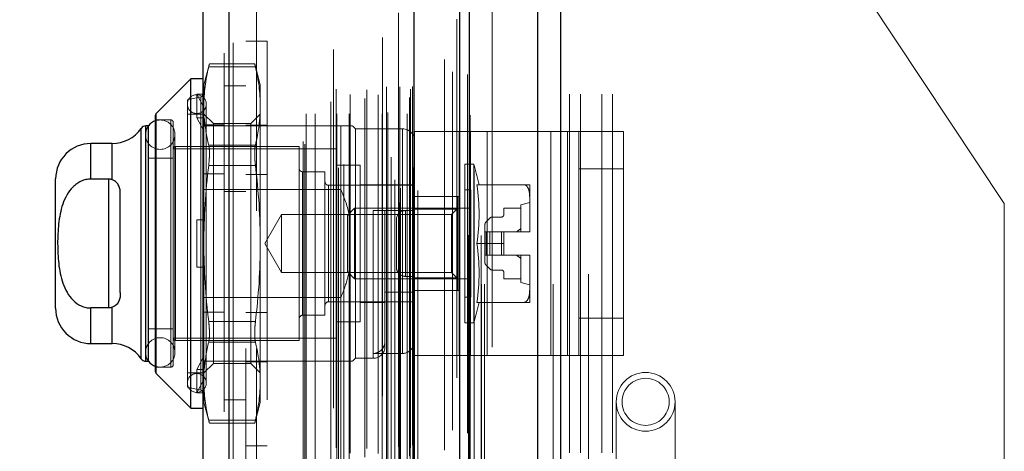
# Model space of a CAD drawing. Header units: inches. Extents: x 0.2 to 10.8, y 0.2 to 8.2.
# Tile 91 of 103: x 5.895 to 6.169, y 4.834 to 4.954. Entities that reach past the tile are written whole.
import ezdxf

# ---------------------------------------------------------------- set-up
doc = ezdxf.new("R2010")
doc.units = ezdxf.units.IN
doc.header["$MEASUREMENT"] = 0
doc.linetypes.add('HIDDEN', pattern=[0.07500000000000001, 0.05, -0.025])
doc.layers.add('DIMENSIONS', color=140, linetype='Continuous')
doc.styles.add('SLDTEXTSTYLE0', font='TXT', dxfattribs={"width": 0.7})
doc.dimstyles.new('SLDDIMSTYLE0', dxfattribs={"dimtxt": 0.0849609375, "dimasz": 0.13, "dimexe": 0, "dimexo": 0.0625, "dimgap": 0.021240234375, "dimtad": 0, "dimtih": 1, "dimtoh": 1, "dimlfac": 12, "dimrnd": 1e-09, "dimzin": 12, "dimdsep": 46, "dimtxsty": 'SLDTEXTSTYLE0', "dimsah": 1, "dimcen": 0.09, "dimadec": 0, "dimazin": 3, "dimtfac": 1, "dimtofl": 0, "dimtmove": 0, "dimatfit": 3, "dimfxl": 0, "dimfrac": 2, "dimtolj": 1, "dimtzin": 12, "dimarcsym": 0})

# ---------------------------------------------------------------- blocks, each defined once
blk = doc.blocks.new('_D_17')
at = {"layer": 'DIMENSIONS'}
for p, q in [((5.998091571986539, 4.98509482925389), (5.54196050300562, 4.98509482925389)), ((5.66696050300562, 4.98509482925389), (5.66696050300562, 4.524590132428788)), ((5.505386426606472, 4.370539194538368), (5.476856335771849, 4.370539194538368)), ((5.476856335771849, 4.370539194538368), (5.476856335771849, 4.235508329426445)), ((5.828534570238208, 4.370539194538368), (5.857064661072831, 4.370539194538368)), ((5.857064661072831, 4.370539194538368), (5.857064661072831, 4.235508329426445)), ((5.476856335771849, 4.235508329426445), (5.505386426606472, 4.235508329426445)), ((5.857064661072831, 4.235508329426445), (5.828534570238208, 4.235508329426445)), ((5.66696050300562, 3.77809482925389), (5.66696050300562, 4.21648827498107)), ((5.998091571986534, 3.778094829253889), (5.54196050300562, 3.77809482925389))]:
    blk.add_line(p, q, dxfattribs=at)
for points in [[(5.66696050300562, 4.98509482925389), (5.64696050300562, 4.85509482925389), (5.686960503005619, 4.85509482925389)], [(5.66696050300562, 3.77809482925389), (5.686960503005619, 3.90809482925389), (5.64696050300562, 3.90809482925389)]]:
    blk.add_solid(points, dxfattribs=at)
at = {"layer": 'DIMENSIONS', "char_height": 0.08333333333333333, "attachment_point": 1, "style": 'SLDTEXTSTYLE0'}
for s, insert in [('14.48', (5.505386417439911, 4.496981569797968)), ('367.9', (5.505386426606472, 4.342930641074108))]:
    blk.add_mtext(s, dxfattribs=dict(at, insert=insert))
blk = doc.blocks.new('_D_18')
at = {"layer": 'DIMENSIONS'}
for p, q in [((5.967508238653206, 5.100344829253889), (5.070740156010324, 5.100344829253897)), ((5.195740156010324, 5.100344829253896), (5.19574015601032, 4.580145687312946)), ((5.034166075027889, 4.450014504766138), (5.005635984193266, 4.450014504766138)), ((5.005635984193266, 4.450014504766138), (5.005635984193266, 4.314983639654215)), ((5.357314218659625, 4.450014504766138), (5.385844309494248, 4.450014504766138)), ((5.385844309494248, 4.450014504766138), (5.385844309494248, 4.314983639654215)), ((5.005635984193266, 4.314983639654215), (5.034166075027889, 4.314983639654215)), ((5.385844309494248, 4.314983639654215), (5.357314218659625, 4.314983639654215)), ((5.195740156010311, 3.662761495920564), (5.195740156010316, 4.160932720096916)), ((5.967508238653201, 3.662761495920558), (5.07074015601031, 3.662761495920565))]:
    blk.add_line(p, q, dxfattribs=at)
for points in [[(5.195740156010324, 5.100344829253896), (5.175740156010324, 4.970344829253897), (5.215740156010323, 4.970344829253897)], [(5.195740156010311, 3.662761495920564), (5.215740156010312, 3.792761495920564), (5.175740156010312, 3.792761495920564)]]:
    blk.add_solid(points, dxfattribs=at)
at = {"layer": 'DIMENSIONS', "char_height": 0.08333333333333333, "attachment_point": 1, "style": 'SLDTEXTSTYLE0'}
for s, insert in [('17.25', (5.034166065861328, 4.576456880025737)), ('438.2', (5.034166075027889, 4.422405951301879)), ('OPENING', (4.933703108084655, 4.26835503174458))]:
    blk.add_mtext(s, dxfattribs=dict(at, insert=insert))

msp = doc.modelspace()

# ---------------------------------------------------------------- linework, layer by layer
at = {"color": 7, "linetype": 'Continuous', "lineweight": 25}
for p, q in [((6.039220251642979, 3.580344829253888), (6.03922025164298, 5.191660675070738)), ((6.045584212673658, 5.192840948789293), (6.045584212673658, 3.580344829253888)), ((6.017508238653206, 3.580344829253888), (6.017508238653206, 5.182428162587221)), ((6.020144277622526, 3.580344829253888), (6.020144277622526, 5.182687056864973)), ((6.004705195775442, 3.606449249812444), (6.004705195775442, 5.156724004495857)), ((5.95318425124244, 3.615533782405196), (5.953184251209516, 5.147639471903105)), ((5.945747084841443, 5.144694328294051), (5.945747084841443, 3.618478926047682)), ((5.942466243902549, 4.937590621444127), (5.932815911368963, 4.92794028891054)), ((5.945747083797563, 4.937590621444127), (5.942466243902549, 4.937590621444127)), ((5.942466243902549, 4.84572710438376), (5.942466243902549, 4.937590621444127)), ((5.932623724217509, 4.855841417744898), (5.932623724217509, 4.927476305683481)), ((5.932815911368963, 4.855377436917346), (5.932815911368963, 4.92794028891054)), ((5.930625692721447, 4.924467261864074), (5.929914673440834, 4.924467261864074)), ((5.929914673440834, 4.858850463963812), (5.929914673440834, 4.924467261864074)), ((5.930655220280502, 4.858850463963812), (5.930655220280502, 4.924467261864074)), ((5.92856845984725, 4.859553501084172), (5.92856845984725, 4.923764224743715)), ((5.920491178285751, 4.919546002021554), (5.914579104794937, 4.919546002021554)), ((5.914579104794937, 4.909628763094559), (5.914579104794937, 4.919546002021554)), ((5.920491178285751, 4.909445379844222), (5.920491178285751, 4.919546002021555)), ((5.904736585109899, 4.873614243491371), (5.904736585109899, 4.909703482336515)), ((5.919500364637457, 4.909628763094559), (5.914579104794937, 4.909628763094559)), ((5.919500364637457, 4.909628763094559), (5.919500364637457, 4.873688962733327)), ((5.922781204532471, 4.877970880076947), (5.922781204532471, 4.905346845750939)), ((5.919500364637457, 4.873688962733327), (5.914579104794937, 4.873688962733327)), ((5.914579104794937, 4.863771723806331), (5.914579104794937, 4.873688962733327)), ((5.920491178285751, 4.863771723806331), (5.920491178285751, 4.873872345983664)), ((5.914579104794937, 4.863771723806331), (5.920491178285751, 4.863771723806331)), ((5.929914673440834, 4.858850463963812), (5.930625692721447, 4.858850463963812)), ((5.932815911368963, 4.855377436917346), (5.942466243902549, 4.84572710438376)), ((5.942466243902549, 4.84572710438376), (5.945747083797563, 4.84572710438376))]:
    msp.add_line(p, q, dxfattribs=at)
at = {"color": 7, "linetype": 'HIDDEN', "lineweight": 18}
for p, q in [((6.039220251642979, 3.580344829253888), (6.039220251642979, 5.191660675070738)), ((6.043462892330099, 3.580344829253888), (6.043462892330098, 5.191660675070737)), ((6.043462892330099, 3.580344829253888), (6.043462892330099, 5.191660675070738)), ((6.045584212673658, 5.192840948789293), (6.045584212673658, 3.580344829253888)), ((6.045584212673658, 3.580344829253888), (6.045584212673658, 5.192840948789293)), ((6.045584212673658, 3.580344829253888), (6.045584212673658, 5.192840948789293)), ((6.020144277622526, 3.580344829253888), (6.02014427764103, 5.182687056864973)), ((6.023508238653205, 3.580344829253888), (6.023508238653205, 5.182428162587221)), ((6.024386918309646, 3.580344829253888), (6.024386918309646, 5.182687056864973)), ((6.024386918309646, 3.580344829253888), (6.024386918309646, 5.182687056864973)), ((6.019890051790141, 3.593978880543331), (6.019890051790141, 5.169194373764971)), ((6.00047967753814, 3.603115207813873), (6.00047967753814, 5.160058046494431)), ((6.000479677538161, 3.60311520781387), (6.000479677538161, 5.160058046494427)), ((5.998341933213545, 3.60818386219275), (5.998341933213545, 5.154989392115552)), ((6.00039533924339, 5.155964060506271), (6.00039533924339, 3.607209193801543)), ((6.00090496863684, 3.6071193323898), (6.000904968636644, 5.156053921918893)), ((6.005747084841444, 3.606449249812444), (6.005747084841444, 5.156724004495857)), ((5.999334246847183, 3.60943873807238), (5.999334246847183, 5.153772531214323)), ((6.016634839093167, 5.154240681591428), (6.016634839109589, 3.608937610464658)), ((6.016634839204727, 5.154239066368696), (6.016634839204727, 3.6089460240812)), ((5.983667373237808, 3.612747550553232), (5.983667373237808, 5.15042570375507)), ((5.985098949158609, 3.613671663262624), (5.985098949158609, 5.149497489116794)), ((6.004329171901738, 3.612897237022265), (6.004329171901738, 5.150276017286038)), ((6.004329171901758, 3.612897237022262), (6.004329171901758, 5.150276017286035)), ((6.00478068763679, 3.611933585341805), (6.00478068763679, 5.151239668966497)), ((6.004807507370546, 3.612143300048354), (6.004807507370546, 5.151029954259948)), ((5.95318425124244, 5.147639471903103), (5.953184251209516, 3.615533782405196)), ((5.954226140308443, 3.615533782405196), (5.954226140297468, 5.147639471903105)), ((5.954226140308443, 5.147639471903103), (5.954226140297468, 3.615533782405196)), ((5.995944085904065, 5.149084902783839), (5.995944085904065, 3.614096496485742)), ((5.998310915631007, 3.615730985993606), (5.998310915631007, 5.147442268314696)), ((5.951747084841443, 5.144694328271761), (5.951747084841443, 3.618478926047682)), ((5.982255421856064, 5.145747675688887), (5.982255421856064, 3.617417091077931)), ((5.984251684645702, 3.618049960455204), (5.984251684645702, 5.145123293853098)), ((5.973802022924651, 3.620083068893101), (5.973802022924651, 5.143090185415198)), ((5.974234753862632, 3.619352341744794), (5.974234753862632, 5.143820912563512)), ((6.013198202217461, 5.142938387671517), (6.013198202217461, 3.620210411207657)), ((5.974635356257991, 3.627800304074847), (5.974635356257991, 5.135372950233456)), ((5.974635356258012, 3.627800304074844), (5.974635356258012, 5.135372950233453)), ((5.977167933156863, 3.627800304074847), (5.977167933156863, 5.135372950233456)), ((5.982990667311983, 5.134708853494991), (5.982990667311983, 3.628464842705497)), ((5.983202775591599, 3.627800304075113), (5.983202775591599, 5.135372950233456)), ((5.986647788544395, 3.627800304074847), (5.986647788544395, 5.135372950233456)), ((5.991519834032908, 5.134471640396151), (5.991519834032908, 3.628700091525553)), ((5.995818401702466, 3.627800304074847), (5.995818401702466, 5.135372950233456)), ((5.996991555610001, 5.135372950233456), (5.996991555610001, 3.627800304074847)), ((5.996991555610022, 3.627800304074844), (5.996991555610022, 5.135372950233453)), ((5.997408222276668, 3.628216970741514), (5.997408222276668, 5.134956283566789)), ((6.000324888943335, 5.134956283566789), (6.000324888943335, 3.628216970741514)), ((6.000741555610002, 3.627800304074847), (6.000741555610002, 5.135372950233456)), ((6.000741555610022, 5.135372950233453), (6.000741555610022, 3.627800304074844)), ((6.002815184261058, 3.627800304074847), (6.002815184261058, 5.135372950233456)), ((6.002815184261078, 3.627800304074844), (6.002815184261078, 5.135372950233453)), ((6.003658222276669, 3.628633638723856), (6.003658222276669, 5.134539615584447)), ((6.003658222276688, 3.628633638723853), (6.003658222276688, 5.134539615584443)), ((5.981476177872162, 3.631166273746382), (5.981476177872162, 5.132006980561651)), ((5.990972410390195, 3.632095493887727), (5.990972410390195, 5.131077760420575)), ((5.990972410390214, 3.632095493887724), (5.990972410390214, 5.131077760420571)), ((6.003413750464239, 5.132378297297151), (6.003413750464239, 3.630794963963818)), ((5.986916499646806, 3.63320432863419), (5.986916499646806, 5.129976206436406)), ((5.994729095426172, 3.63307724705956), (5.994729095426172, 5.130098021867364)), ((6.003728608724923, 3.634713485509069), (6.003728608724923, 5.128459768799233)), ((6.003728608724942, 3.634713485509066), (6.003728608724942, 5.128459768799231)), ((6.004275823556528, 3.635486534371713), (6.004275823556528, 5.127686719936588)), ((6.004275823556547, 3.63548653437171), (6.004275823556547, 5.127686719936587)), ((6.015467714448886, 3.639576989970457), (6.015467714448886, 5.123596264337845)), ((6.019601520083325, 3.638798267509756), (6.01960152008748, 5.124340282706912)), ((6.026508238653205, 3.662761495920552), (6.026508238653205, 5.100344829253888)), ((6.026508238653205, 3.662761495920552), (6.026508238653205, 5.100344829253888)), ((6.026508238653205, 3.662761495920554), (6.026508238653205, 5.100344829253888)), ((6.026508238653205, 3.662761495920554), (6.026508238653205, 5.100344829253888)), ((6.053341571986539, 4.783136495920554), (6.053341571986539, 5.100344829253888)), ((5.957747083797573, 5.062378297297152), (5.957747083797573, 3.700794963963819)), ((5.960747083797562, 3.700794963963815), (5.960747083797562, 5.062378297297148)), ((5.960747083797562, 3.700794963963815), (5.960747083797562, 5.062378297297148)), ((5.960747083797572, 5.062378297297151), (5.960747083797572, 3.700794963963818)), ((5.960747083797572, 5.062378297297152), (5.960747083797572, 3.700794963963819)), ((6.048091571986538, 4.433261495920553), (6.048091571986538, 4.985094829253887)), ((6.048091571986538, 4.433261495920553), (6.048091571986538, 4.985094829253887)), ((6.051091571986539, 4.433261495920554), (6.051091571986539, 4.985094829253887)), ((6.057091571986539, 4.433261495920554), (6.057091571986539, 4.985094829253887)), ((6.060091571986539, 4.433261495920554), (6.060091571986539, 4.985094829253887)), ((6.060091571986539, 4.433261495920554), (6.060091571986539, 4.985094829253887)), ((6.169341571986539, 4.902855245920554), (6.11471657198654, 4.985094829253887)), ((5.963747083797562, 4.948075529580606), (5.957747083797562, 4.948075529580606)), ((5.963747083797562, 4.948075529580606), (5.963747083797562, 4.835242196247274)), ((5.947639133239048, 4.941787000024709), (5.946075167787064, 4.93595020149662)), ((5.947432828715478, 4.940907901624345), (5.960465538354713, 4.940907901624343)), ((5.947432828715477, 4.940907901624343), (5.960465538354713, 4.940907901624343)), ((5.960279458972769, 4.941787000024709), (5.947618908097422, 4.941787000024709)), ((5.961823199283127, 4.93595020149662), (5.960259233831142, 4.941787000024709)), ((5.946075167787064, 4.93287385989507), (5.946075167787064, 4.93595020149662)), ((5.957747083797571, 4.935586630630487), (5.95174708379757, 4.935586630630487)), ((5.961823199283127, 4.930016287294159), (5.961823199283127, 4.93595020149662)), ((5.945238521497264, 4.932552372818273), (5.941481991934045, 4.931685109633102)), ((5.944106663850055, 4.926735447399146), (5.944106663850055, 4.933297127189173)), ((5.944106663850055, 4.933297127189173), (5.946204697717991, 4.933297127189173)), ((5.946075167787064, 4.929604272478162), (5.944106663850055, 4.933297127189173)), ((5.945238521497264, 4.850765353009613), (5.945238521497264, 4.932405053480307)), ((5.946204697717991, 4.933297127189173), (5.946075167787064, 4.93287385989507)), ((5.946075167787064, 4.93287385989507), (5.946075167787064, 4.929604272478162)), ((5.941481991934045, 4.851632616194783), (5.941481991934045, 4.931685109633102)), ((5.946731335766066, 4.852780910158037), (5.946731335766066, 4.930536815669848)), ((5.961823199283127, 4.891658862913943), (5.961823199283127, 4.930016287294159)), ((5.932815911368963, 4.92794028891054), (5.932815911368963, 4.855377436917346)), ((5.945747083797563, 4.927748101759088), (5.941481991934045, 4.927748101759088)), ((5.946075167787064, 4.929604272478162), (5.946075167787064, 4.926312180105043)), ((5.948739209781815, 4.925084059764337), (5.946075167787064, 4.927748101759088)), ((5.961823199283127, 4.927748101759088), (5.959159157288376, 4.925084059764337)), ((5.929914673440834, 4.924467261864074), (5.929914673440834, 4.858850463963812)), ((5.930655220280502, 4.924467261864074), (5.930625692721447, 4.924467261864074)), ((5.936888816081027, 4.926107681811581), (5.932623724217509, 4.926107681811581)), ((5.936888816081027, 4.857210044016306), (5.936888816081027, 4.926107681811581)), ((5.93754498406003, 4.857866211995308), (5.93754498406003, 4.925451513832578)), ((5.944106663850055, 4.926735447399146), (5.946204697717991, 4.926735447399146)), ((5.946075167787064, 4.923042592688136), (5.944106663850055, 4.926735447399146)), ((5.984296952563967, 4.924467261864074), (5.945747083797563, 4.924467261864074)), ((5.951747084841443, 4.924767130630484), (5.945747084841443, 4.924767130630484)), ((5.946204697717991, 4.926735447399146), (5.946075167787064, 4.926312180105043)), ((5.946075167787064, 4.891658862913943), (5.946075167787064, 4.926312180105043)), ((5.948739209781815, 4.920605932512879), (5.948739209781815, 4.925084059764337)), ((5.959159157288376, 4.925084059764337), (5.948739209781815, 4.925084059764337)), ((5.963747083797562, 4.924617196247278), (5.957747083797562, 4.924617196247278)), ((5.959159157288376, 4.920605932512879), (5.959159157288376, 4.925084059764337)), ((5.984296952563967, 4.906693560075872), (5.984296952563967, 4.924467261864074)), ((5.988398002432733, 4.923647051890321), (5.98757779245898, 4.924467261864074)), ((5.92856845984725, 4.923764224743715), (5.92856845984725, 4.859553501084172)), ((5.929805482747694, 4.922006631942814), (5.929805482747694, 4.861311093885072)), ((5.938007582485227, 4.861311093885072), (5.938007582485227, 4.922006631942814)), ((5.988398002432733, 4.859670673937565), (5.988398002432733, 4.923647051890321)), ((6.001521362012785, 4.923647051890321), (5.988398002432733, 4.923647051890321)), ((6.001521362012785, 4.861018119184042), (6.001521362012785, 4.923496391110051)), ((6.004802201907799, 4.86041050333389), (6.004802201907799, 4.922910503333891)), ((6.004802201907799, 4.922910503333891), (6.020429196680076, 4.922910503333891)), ((6.017302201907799, 4.86041050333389), (6.017302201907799, 4.922910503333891)), ((6.020429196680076, 4.86041050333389), (6.020429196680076, 4.922910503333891)), ((6.020429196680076, 4.922910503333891), (6.042822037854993, 4.922910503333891)), ((6.025115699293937, 4.86041050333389), (6.025115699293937, 4.922910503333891)), ((6.042822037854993, 4.86041050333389), (6.042822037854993, 4.922910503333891)), ((6.042822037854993, 4.922910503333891), (6.050635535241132, 4.922910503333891)), ((6.047508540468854, 4.86041050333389), (6.047508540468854, 4.922910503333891)), ((6.050635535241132, 4.922910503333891), (6.063135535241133, 4.922910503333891)), ((6.050635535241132, 4.912493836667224), (6.050635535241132, 4.922910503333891)), ((6.063135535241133, 4.922910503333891), (6.063135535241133, 4.912493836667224)), ((5.914579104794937, 4.919546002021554), (5.914579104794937, 4.909628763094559)), ((5.920491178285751, 4.919546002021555), (5.920491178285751, 4.909445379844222)), ((5.938201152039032, 4.864591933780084), (5.938201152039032, 4.918725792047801)), ((5.972649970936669, 4.918725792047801), (5.938201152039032, 4.918725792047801)), ((5.947432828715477, 4.919124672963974), (5.960465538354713, 4.919124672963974)), ((5.947432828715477, 4.919124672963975), (5.960465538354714, 4.919124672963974)), ((5.948739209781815, 4.858233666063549), (5.948739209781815, 4.920605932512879)), ((5.959159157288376, 4.858233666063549), (5.959159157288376, 4.920605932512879)), ((5.972649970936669, 4.864591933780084), (5.972649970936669, 4.918725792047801)), ((5.983148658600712, 4.918069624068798), (5.93754498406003, 4.918069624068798)), ((5.983148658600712, 4.865248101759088), (5.983148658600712, 4.918069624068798)), ((5.93754498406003, 4.915444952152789), (5.930655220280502, 4.915444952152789)), ((5.947432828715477, 4.913442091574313), (5.960465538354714, 4.913442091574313)), ((5.947432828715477, 4.913442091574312), (5.960465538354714, 4.913442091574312)), ((5.989710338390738, 4.91347644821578), (5.983148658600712, 4.91347644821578)), ((5.989710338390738, 4.869841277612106), (5.989710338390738, 4.91347644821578)), ((6.018909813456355, 4.869513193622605), (6.018909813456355, 4.913804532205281)), ((6.021351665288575, 4.913804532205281), (6.018909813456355, 4.913804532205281)), ((6.021351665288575, 4.869513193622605), (6.021351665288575, 4.913804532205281)), ((5.951747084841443, 4.91105851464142), (5.945747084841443, 4.91105851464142)), ((5.963747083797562, 4.910908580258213), (5.957747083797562, 4.910908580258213)), ((5.973634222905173, 4.871645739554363), (5.973634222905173, 4.911671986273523)), ((5.979867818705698, 4.911671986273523), (5.973634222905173, 4.911671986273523)), ((5.979867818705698, 4.871645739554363), (5.979867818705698, 4.911671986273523)), ((6.050635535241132, 4.912493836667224), (6.063135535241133, 4.912493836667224)), ((6.050635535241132, 4.870827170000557), (6.050635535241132, 4.912493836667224)), ((6.063135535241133, 4.870827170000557), (6.063135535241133, 4.912493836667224)), ((5.919500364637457, 4.909628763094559), (5.919500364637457, 4.873688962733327)), ((6.004802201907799, 4.907899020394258), (5.980852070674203, 4.907899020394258)), ((5.980852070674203, 4.875418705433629), (5.980852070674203, 4.907747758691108)), ((6.004802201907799, 4.908063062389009), (5.989710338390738, 4.908063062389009)), ((6.02224074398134, 4.908063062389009), (6.035377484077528, 4.908063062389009)), ((6.036954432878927, 4.904627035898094), (6.036954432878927, 4.908063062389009)), ((5.984296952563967, 4.906693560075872), (5.945747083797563, 4.906693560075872)), ((5.95774708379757, 4.906128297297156), (5.95174708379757, 4.906128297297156)), ((6.020550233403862, 4.906586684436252), (6.018909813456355, 4.906586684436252)), ((6.020550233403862, 4.876731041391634), (6.020550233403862, 4.906586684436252)), ((6.004802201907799, 4.904785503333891), (6.017302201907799, 4.904785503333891)), ((6.016941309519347, 4.904782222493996), (6.004802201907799, 4.904782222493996)), ((6.016941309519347, 4.901225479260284), (6.016941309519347, 4.904782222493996)), ((6.036954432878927, 4.903141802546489), (6.034493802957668, 4.902485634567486)), ((6.034493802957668, 4.894939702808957), (6.034493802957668, 4.902485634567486)), ((6.036954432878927, 4.895094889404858), (6.036954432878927, 4.904627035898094)), ((6.169341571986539, 4.820615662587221), (6.169341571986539, 4.902855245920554)), ((5.967731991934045, 4.899724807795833), (5.963075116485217, 4.891658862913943)), ((5.967731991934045, 4.883592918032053), (5.967731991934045, 4.899724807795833)), ((6.015164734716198, 4.899724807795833), (5.967731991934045, 4.899724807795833)), ((5.988114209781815, 4.901501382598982), (5.986101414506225, 4.899488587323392)), ((5.986101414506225, 4.883829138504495), (5.986101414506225, 4.899488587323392)), ((5.988114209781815, 4.881816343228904), (5.988114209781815, 4.901501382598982)), ((6.020550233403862, 4.901501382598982), (5.988114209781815, 4.901501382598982)), ((6.001521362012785, 4.90084521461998), (5.993319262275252, 4.90084521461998)), ((5.993319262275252, 4.90084521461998), (5.993319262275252, 4.859816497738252)), ((5.996600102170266, 4.862951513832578), (5.996600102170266, 4.90084521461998)), ((6.002302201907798, 4.900827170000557), (6.002302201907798, 4.882493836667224)), ((6.002302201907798, 4.900827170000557), (6.004802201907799, 4.900827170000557)), ((6.002302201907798, 4.882493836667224), (6.002302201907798, 4.900827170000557)), ((6.016941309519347, 4.901225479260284), (6.004802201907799, 4.901225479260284)), ((6.016941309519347, 4.901501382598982), (6.015164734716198, 4.899724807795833)), ((6.015164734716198, 4.883592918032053), (6.015164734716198, 4.899724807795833)), ((6.016941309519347, 4.882092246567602), (6.016941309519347, 4.901225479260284)), ((6.034493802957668, 4.901501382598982), (6.029736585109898, 4.901501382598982)), ((6.029736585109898, 4.901501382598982), (6.029736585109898, 4.899696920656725)), ((5.944106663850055, 4.885097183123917), (5.944106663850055, 4.898220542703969)), ((5.944106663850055, 4.898220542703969), (5.946075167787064, 4.898220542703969)), ((5.946204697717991, 4.898220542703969), (5.946075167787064, 4.898220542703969)), ((5.999802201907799, 4.898327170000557), (5.999802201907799, 4.884993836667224)), ((6.024487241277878, 4.89699264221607), (6.024487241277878, 4.894939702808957)), ((6.025839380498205, 4.898752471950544), (6.024775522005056, 4.897688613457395)), ((6.029080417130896, 4.899040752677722), (6.026535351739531, 4.899040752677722)), ((6.024487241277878, 4.894939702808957), (6.024487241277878, 4.888378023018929)), ((6.024775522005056, 4.894939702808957), (6.024487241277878, 4.894939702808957)), ((6.025839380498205, 4.894939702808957), (6.024775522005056, 4.894939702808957)), ((6.024775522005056, 4.894939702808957), (6.024775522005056, 4.888378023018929)), ((6.024775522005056, 4.894939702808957), (6.024775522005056, 4.888378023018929)), ((6.026535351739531, 4.894939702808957), (6.025839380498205, 4.894939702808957)), ((6.025839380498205, 4.894939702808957), (6.025839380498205, 4.888378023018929)), ((6.025839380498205, 4.894939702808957), (6.025839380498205, 4.888378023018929)), ((6.029080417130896, 4.894939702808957), (6.026535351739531, 4.894939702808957)), ((6.026535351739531, 4.894939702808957), (6.026535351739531, 4.888378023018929)), ((6.026535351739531, 4.894939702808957), (6.026535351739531, 4.888378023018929)), ((6.029080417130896, 4.894939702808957), (6.029080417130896, 4.888378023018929)), ((6.029736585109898, 4.894939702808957), (6.029080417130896, 4.894939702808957)), ((6.029080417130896, 4.894939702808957), (6.029080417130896, 4.888378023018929)), ((6.029736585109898, 4.894939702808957), (6.036953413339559, 4.894939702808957)), ((6.029736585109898, 4.891658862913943), (6.029736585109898, 4.894939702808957)), ((6.036953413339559, 4.894939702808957), (6.036954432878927, 4.894939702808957)), ((6.036954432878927, 4.894939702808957), (6.036954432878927, 4.895094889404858)), ((6.036954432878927, 4.895094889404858), (6.036954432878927, 4.894939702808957)), ((5.946075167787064, 4.857005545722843), (5.946075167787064, 4.891658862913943)), ((5.961823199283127, 4.853301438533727), (5.961823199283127, 4.891658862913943)), ((5.963075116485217, 4.891658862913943), (5.967731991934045, 4.883592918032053)), ((6.02224074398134, 4.891658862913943), (6.029736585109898, 4.891658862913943)), ((6.029736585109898, 4.891658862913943), (6.029736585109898, 4.888378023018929)), ((6.024775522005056, 4.888378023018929), (6.024487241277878, 4.888378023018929)), ((6.024487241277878, 4.888378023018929), (6.024487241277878, 4.886325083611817)), ((6.025839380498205, 4.888378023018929), (6.024775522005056, 4.888378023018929)), ((6.026535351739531, 4.888378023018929), (6.025839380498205, 4.888378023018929)), ((6.029080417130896, 4.888378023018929), (6.026535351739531, 4.888378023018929)), ((6.029736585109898, 4.888378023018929), (6.029080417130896, 4.888378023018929)), ((6.029736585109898, 4.888378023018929), (6.036953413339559, 4.888378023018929)), ((6.034493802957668, 4.8808320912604), (6.034493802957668, 4.888378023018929)), ((6.036953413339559, 4.888378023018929), (6.036954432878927, 4.888378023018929)), ((6.036954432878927, 4.888222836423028), (6.036954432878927, 4.888378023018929)), ((6.036954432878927, 4.888378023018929), (6.036954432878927, 4.888222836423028)), ((6.036954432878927, 4.878690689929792), (6.036954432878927, 4.888222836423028)), ((5.944106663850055, 4.885097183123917), (5.946075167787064, 4.885097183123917)), ((5.946204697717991, 4.885097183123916), (5.946075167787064, 4.885097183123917)), ((5.967731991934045, 4.883592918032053), (6.015164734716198, 4.883592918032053)), ((5.986101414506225, 4.883829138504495), (5.988114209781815, 4.881816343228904)), ((6.015164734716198, 4.883592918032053), (6.016941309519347, 4.881816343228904)), ((6.024775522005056, 4.885629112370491), (6.025839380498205, 4.884565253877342)), ((6.026535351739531, 4.884276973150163), (6.029080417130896, 4.884276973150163)), ((6.029736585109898, 4.88362080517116), (6.029736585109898, 4.881816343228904)), ((5.988114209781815, 4.881816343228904), (6.020550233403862, 4.881816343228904)), ((6.002302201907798, 4.882493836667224), (6.004802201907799, 4.882493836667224)), ((6.016941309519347, 4.882092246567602), (6.004802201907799, 4.882092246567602)), ((6.016941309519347, 4.87853550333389), (6.016941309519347, 4.882092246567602)), ((6.029736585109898, 4.881816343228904), (6.034493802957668, 4.881816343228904)), ((6.034493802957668, 4.8808320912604), (6.036954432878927, 4.880175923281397)), ((6.004802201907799, 4.878068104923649), (5.996600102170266, 4.878068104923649)), ((6.004802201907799, 4.87853550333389), (6.017302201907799, 4.87853550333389)), ((6.036954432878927, 4.875254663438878), (6.036954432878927, 4.878690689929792)), ((5.984296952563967, 4.876624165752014), (5.945747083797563, 4.876624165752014)), ((5.980852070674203, 4.875418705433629), (6.004802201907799, 4.875418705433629)), ((5.984296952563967, 4.858850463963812), (5.984296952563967, 4.876624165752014)), ((5.989710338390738, 4.875254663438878), (5.996600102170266, 4.875254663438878)), ((6.018909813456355, 4.876731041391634), (6.020550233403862, 4.876731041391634)), ((6.02224074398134, 4.875254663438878), (6.035377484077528, 4.875254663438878)), ((5.914579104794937, 4.873688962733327), (5.914579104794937, 4.863771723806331)), ((5.920491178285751, 4.873872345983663), (5.920491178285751, 4.863771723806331)), ((5.951747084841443, 4.872559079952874), (5.945747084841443, 4.872559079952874)), ((5.963747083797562, 4.872409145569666), (5.957747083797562, 4.872409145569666)), ((5.947432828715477, 4.869875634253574), (5.960465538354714, 4.869875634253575)), ((5.947432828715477, 4.869875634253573), (5.960465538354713, 4.869875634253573)), ((5.973634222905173, 4.871645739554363), (5.979867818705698, 4.871645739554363)), ((5.983148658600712, 4.869841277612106), (5.989710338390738, 4.869841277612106)), ((6.018909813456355, 4.869513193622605), (6.021351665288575, 4.869513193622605)), ((6.050635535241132, 4.870827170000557), (6.063135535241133, 4.870827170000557)), ((6.050635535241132, 4.86041050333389), (6.050635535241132, 4.870827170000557)), ((6.063135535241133, 4.870827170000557), (6.063135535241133, 4.86041050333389)), ((5.930655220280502, 4.867872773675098), (5.93754498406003, 4.867872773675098)), ((5.93754498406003, 4.865248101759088), (5.983148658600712, 4.865248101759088)), ((5.938201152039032, 4.864591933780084), (5.972649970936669, 4.864591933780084)), ((5.947432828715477, 4.864193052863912), (5.960465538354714, 4.864193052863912)), ((5.947432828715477, 4.864193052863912), (5.960465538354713, 4.864193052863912)), ((6.001521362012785, 4.861018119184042), (5.993319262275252, 4.861018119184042)), ((5.930625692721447, 4.858850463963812), (5.930655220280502, 4.858850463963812)), ((5.944106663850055, 4.85658227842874), (5.946075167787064, 4.86027513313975)), ((5.951747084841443, 4.858850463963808), (5.945747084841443, 4.858850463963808)), ((5.946075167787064, 4.855569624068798), (5.948739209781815, 4.858233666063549)), ((5.948739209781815, 4.858233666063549), (5.959159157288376, 4.858233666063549)), ((5.984296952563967, 4.858850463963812), (5.951747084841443, 4.858850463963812)), ((5.963747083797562, 4.858700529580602), (5.957747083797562, 4.858700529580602)), ((5.959159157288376, 4.858233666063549), (5.961823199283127, 4.855569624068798)), ((5.98757779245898, 4.858850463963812), (5.988398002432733, 4.859670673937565)), ((5.988398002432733, 4.859670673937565), (5.993319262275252, 4.859670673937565)), ((6.004802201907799, 4.86041050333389), (6.020429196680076, 4.86041050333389)), ((6.020429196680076, 4.86041050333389), (6.042822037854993, 4.86041050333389)), ((6.042822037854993, 4.86041050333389), (6.050635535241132, 4.86041050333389)), ((6.050635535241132, 4.86041050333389), (6.063135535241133, 4.86041050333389)), ((5.932623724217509, 4.857210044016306), (5.936888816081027, 4.857210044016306)), ((5.941481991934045, 4.855569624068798), (5.945747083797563, 4.855569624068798)), ((5.946204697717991, 4.85658227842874), (5.944106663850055, 4.85658227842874)), ((5.944106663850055, 4.85658227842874), (5.944106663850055, 4.850020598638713)), ((5.946204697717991, 4.85658227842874), (5.946075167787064, 4.857005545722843)), ((5.946075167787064, 4.857005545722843), (5.946075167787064, 4.853713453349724)), ((5.944106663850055, 4.850020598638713), (5.946075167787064, 4.853713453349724)), ((5.946075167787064, 4.850443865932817), (5.946075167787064, 4.853713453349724)), ((5.961823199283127, 4.847367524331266), (5.961823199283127, 4.853301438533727)), ((5.941481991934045, 4.851632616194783), (5.945238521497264, 4.850765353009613)), ((5.946204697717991, 4.850020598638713), (5.944106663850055, 4.850020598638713)), ((5.946204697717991, 4.850020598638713), (5.946075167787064, 4.850443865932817)), ((5.946075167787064, 4.847367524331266), (5.946075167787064, 4.850443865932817)), ((5.946075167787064, 4.847367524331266), (5.947639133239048, 4.841530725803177)), ((5.95174708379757, 4.848086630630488), (5.957747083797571, 4.848086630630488)), ((5.960259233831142, 4.841530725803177), (5.961823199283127, 4.847367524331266)), ((6.061093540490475, 4.847520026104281), (6.061093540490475, 4.831115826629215)), ((6.077497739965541, 4.831115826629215), (6.077497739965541, 4.847520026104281)), ((5.947432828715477, 4.842409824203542), (5.960465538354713, 4.842409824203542)), ((5.947432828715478, 4.842409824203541), (5.960465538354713, 4.842409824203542)), ((5.947618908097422, 4.841530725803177), (5.960279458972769, 4.841530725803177)), ((5.957747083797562, 4.835242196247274), (5.963747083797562, 4.835242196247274))]:
    msp.add_line(p, q, dxfattribs=at)
at = {"color": 7, "linetype": 'HIDDEN', "lineweight": 18, "flags": 128}
for points in [[(6.023397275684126, 3.59391858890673), (6.023397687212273, 4.37535031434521), (6.023397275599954, 5.169250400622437)], [(6.021497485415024, 3.611975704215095), (6.021497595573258, 4.349708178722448), (6.021497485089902, 5.151186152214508)], [(6.021497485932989, 3.611964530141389), (6.021497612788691, 4.369107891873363), (6.021497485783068, 5.151210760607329)], [(6.013198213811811, 5.142962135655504), (6.013198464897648, 4.348832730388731), (6.01319821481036, 3.620211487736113)], [(6.020326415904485, 3.62741966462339), (6.020327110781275, 4.397957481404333), (6.020326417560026, 5.135753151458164)], [(6.020326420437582, 3.627436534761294), (6.020327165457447, 4.369107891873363), (6.020326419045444, 5.135754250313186)], [(6.013210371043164, 5.134050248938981), (6.013210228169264, 4.387819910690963), (6.013210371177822, 3.629123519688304)], [(5.930625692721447, 4.924467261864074), (5.930117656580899, 4.923576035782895), (5.929805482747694, 4.922006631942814)], [(5.929805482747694, 4.861311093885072), (5.930117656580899, 4.859741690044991), (5.930625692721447, 4.858850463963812)]]:
    msp.add_lwpolyline(points, dxfattribs=at)
at = {"color": 7, "linetype": 'HIDDEN', "lineweight": 18}
for radius in [0.00820209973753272, 0.006561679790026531]:
    msp.add_circle((6.069295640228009, 4.847520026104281), radius, dxfattribs=at)
for centre, radius, start, end in [((5.944106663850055, 4.930536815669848), 0.00262467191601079, 0, 180), ((5.945090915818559, 4.933191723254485), 0.0006561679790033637, 283.0000000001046, 0), ((5.944106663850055, 4.930536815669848), 0.00262467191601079, 180, 0), ((5.93390653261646, 4.922006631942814), 0.004101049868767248, 0, 108.2280527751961), ((5.936888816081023, 4.925451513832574), 0.0006561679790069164, 3.877732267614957e-10, 89.99999999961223), ((5.93390653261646, 4.922006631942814), 0.004101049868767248, 180, 0), ((6.001521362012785, 4.920366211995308), 0.003280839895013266, 0, 90), ((5.938201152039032, 4.918069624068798), 0.0006561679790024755, 90, 180), ((5.947768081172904, 4.891658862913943), 0.0768438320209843, 12.32604560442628, 16.74966025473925), ((5.973634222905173, 4.912656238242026), 0.000984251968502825, 179.9999999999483, 270.0000000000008), ((5.980852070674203, 4.908883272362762), 0.0009842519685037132, 180, 270.0000000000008), ((5.966448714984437, 4.899860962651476), 0.05639170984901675, 351.6367379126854, 8.363262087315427), ((6.002302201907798, 4.898327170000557), 0.002500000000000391, 90, 180), ((6.029080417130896, 4.899696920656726), 0.0006561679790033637, 270.0000000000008, 359.9999999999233), ((6.02547149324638, 4.89699264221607), 0.0009842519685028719, 134.9999999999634, 180), ((6.026535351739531, 4.898056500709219), 0.000984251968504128, 90, 135.0000000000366), ((6.025331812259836, 4.895093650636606), 0.01162262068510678, 359.2410645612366, 0.006106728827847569), ((6.025331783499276, 4.895093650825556), 0.01162264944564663, 359.2410655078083, 0.006105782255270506), ((5.966448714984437, 4.883456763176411), 0.05639170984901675, 351.6367379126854, 8.363262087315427), ((6.02547149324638, 4.886325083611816), 0.0009842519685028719, 179.9999999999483, 225.0000000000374), ((6.025331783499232, 4.88822407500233), 0.01162264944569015, 359.9938942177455, 0.7589344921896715), ((6.025331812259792, 4.88822407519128), 0.0116226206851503, 359.993893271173, 0.7589354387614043), ((6.002302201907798, 4.884993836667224), 0.002500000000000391, 180, 270.0000000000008), ((6.026535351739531, 4.885261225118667), 0.000984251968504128, 224.9999999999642, 270.0000000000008), ((6.029080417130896, 4.88362080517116), 0.0006561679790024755, 0, 90), ((5.980852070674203, 4.874434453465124), 0.0009842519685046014, 90, 180), ((5.947768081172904, 4.891658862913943), 0.07684383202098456, 343.2503397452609, 347.6739543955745), ((5.973634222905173, 4.870661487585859), 0.0009842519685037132, 90, 180), ((5.93390653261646, 4.861311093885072), 0.004101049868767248, 0, 180), ((5.938201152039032, 4.865248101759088), 0.0006561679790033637, 180, 270.0000000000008), ((5.93390653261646, 4.861311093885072), 0.004101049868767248, 251.7719472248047, 0), ((5.993319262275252, 4.862951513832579), 0.003280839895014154, 270.0000000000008, 359.9999999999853), ((5.936888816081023, 4.857866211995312), 0.0006561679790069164, 270.0000000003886, 359.9999999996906), ((5.944106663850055, 4.852780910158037), 0.00262467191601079, 0, 180), ((5.944106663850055, 4.852780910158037), 0.00262467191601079, 180, 0), ((5.945090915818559, 4.850126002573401), 0.0006561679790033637, 0, 76.99999999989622)]:
    msp.add_arc(centre, radius, start, end, dxfattribs=at)
at = {"color": 7, "linetype": 'Continuous', "lineweight": 25}
for centre, radius, start, end in [((5.933279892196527, 4.927476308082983), 0.0006561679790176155, 135.0000000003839, 179.9999999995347), ((5.929914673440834, 4.922826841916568), 0.001640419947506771, 90, 145.1500954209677), ((5.93390653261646, 4.922006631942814), 0.004101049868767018, 108.2280527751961, 143.1301023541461), ((5.920491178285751, 4.929388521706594), 0.009842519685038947, 270.0000000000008, 325.1500954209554), ((5.914579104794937, 4.909703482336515), 0.009842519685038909, 90, 180), ((5.914579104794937, 4.873614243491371), 0.009842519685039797, 180, 270.0000000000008), ((5.920491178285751, 4.853929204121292), 0.009842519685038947, 34.84990457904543, 90), ((5.929914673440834, 4.860490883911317), 0.001640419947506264, 214.8499045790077, 270.0000000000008), ((5.93390653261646, 4.861311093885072), 0.004101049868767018, 216.8698976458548, 251.7719472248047), ((5.933279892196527, 4.855841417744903), 0.0006561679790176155, 180.0000000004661, 224.999999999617)]:
    msp.add_arc(centre, radius, start, end, dxfattribs=at)
at = {"color": 7, "linetype": 'HIDDEN', "lineweight": 18}
for points in [[(5.946075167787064, 4.93001628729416), (5.946075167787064, 4.933660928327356), (5.946577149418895, 4.937289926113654), (5.947432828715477, 4.940907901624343)], [(5.946204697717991, 4.933297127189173), (5.94640459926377, 4.935842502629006), (5.946834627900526, 4.938378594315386), (5.947432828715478, 4.940907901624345)], [(5.961823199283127, 4.930016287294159), (5.961823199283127, 4.933660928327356), (5.961321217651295, 4.937289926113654), (5.960465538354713, 4.940907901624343)], [(5.960465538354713, 4.919124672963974), (5.961321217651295, 4.922742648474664), (5.961823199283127, 4.926371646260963), (5.961823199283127, 4.930016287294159)], [(5.947432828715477, 4.919124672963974), (5.946834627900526, 4.921653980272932), (5.94640459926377, 4.924190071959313), (5.946204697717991, 4.926735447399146)], [(5.947432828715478, 4.913442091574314), (5.946577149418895, 4.906206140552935), (5.946075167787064, 4.898948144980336), (5.946075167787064, 4.891658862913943)], [(5.961823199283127, 4.891658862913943), (5.961823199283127, 4.898948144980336), (5.961321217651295, 4.906206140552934), (5.960465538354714, 4.913442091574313)], [(6.034493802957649, 4.895794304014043), (6.034102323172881, 4.895513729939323), (6.033713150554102, 4.895229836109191), (6.033328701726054, 4.894939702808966)], [(5.946075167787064, 4.891658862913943), (5.946075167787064, 4.88436958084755), (5.946577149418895, 4.877111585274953), (5.947432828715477, 4.869875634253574)], [(5.960465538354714, 4.869875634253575), (5.961321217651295, 4.877111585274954), (5.961823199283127, 4.884369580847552), (5.961823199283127, 4.891658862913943)], [(6.03332870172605, 4.888378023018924), (6.033713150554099, 4.888087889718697), (6.034102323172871, 4.887803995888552), (6.03449380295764, 4.887523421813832)], [(5.947432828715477, 4.864193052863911), (5.946834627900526, 4.861663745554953), (5.94640459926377, 4.859127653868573), (5.946204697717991, 4.85658227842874)], [(5.961823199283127, 4.853301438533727), (5.961823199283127, 4.856946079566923), (5.961321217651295, 4.860575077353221), (5.960465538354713, 4.864193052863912)], [(5.947432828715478, 4.842409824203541), (5.946577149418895, 4.846027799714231), (5.946075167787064, 4.84965679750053), (5.946075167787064, 4.853301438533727)], [(5.960465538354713, 4.842409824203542), (5.961321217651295, 4.846027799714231), (5.961823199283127, 4.84965679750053), (5.961823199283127, 4.853301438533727)], [(5.946204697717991, 4.850020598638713), (5.94640459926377, 4.84747522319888), (5.946834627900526, 4.8449391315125), (5.947432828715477, 4.842409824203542)]]:
    msp.add_open_spline(points, degree=3, dxfattribs=at)
for points, knots in [([(5.947618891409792, 4.941700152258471), (5.947623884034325, 4.941721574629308), (5.947640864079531, 4.941794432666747), (5.947542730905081, 4.941373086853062), (5.94744746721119, 4.940969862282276), (5.947432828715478, 4.940907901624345)], [0, 0, 0, 0, 0.2606228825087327, 0.8863851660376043, 1, 1, 1, 1]), ([(5.960465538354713, 4.940907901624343), (5.960389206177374, 4.941232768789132), (5.960268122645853, 4.94174809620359), (5.960276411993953, 4.941713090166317), (5.960279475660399, 4.941700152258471)], [0, 0, 0, 0, 0.6304092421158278, 1, 1, 1, 1]), ([(5.98748526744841, 4.924467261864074), (5.987430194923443, 4.924467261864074), (5.987306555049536, 4.924467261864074), (5.985887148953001, 4.924467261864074), (5.984670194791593, 4.924467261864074), (5.984296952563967, 4.924467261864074)], [0, 0, 0, 0, 0.3576770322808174, 0.8029982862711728, 1, 1, 1, 1]), ([(5.947432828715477, 4.919124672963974), (5.947500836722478, 4.918837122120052), (5.947551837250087, 4.918490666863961), (5.947621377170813, 4.917681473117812), (5.947639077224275, 4.917219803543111), (5.947639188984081, 4.916230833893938), (5.947621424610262, 4.915690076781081), (5.947552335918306, 4.914587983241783), (5.947500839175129, 4.914017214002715), (5.947432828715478, 4.913442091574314)], [0, 0, 0, 0, 0.25, 0.25, 0.5, 0.5, 0.75, 0.75, 1, 1, 1, 1]), ([(5.960465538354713, 4.913442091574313), (5.960397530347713, 4.914017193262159), (5.960346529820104, 4.91458135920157), (5.960276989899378, 4.915687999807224), (5.960259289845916, 4.916225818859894), (5.96025917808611, 4.917215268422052), (5.960276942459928, 4.917679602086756), (5.960346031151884, 4.918486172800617), (5.960397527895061, 4.918837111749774), (5.960465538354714, 4.919124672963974)], [0, 0, 0, 0, 0.25, 0.25, 0.5, 0.5, 0.75, 0.75, 1, 1, 1, 1]), ([(6.036954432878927, 4.904627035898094), (6.036954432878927, 4.905288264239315), (6.036909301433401, 4.905950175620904), (6.03662156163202, 4.906911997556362), (6.03648830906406, 4.907227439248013), (6.036179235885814, 4.907640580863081), (6.036054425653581, 4.907771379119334), (6.035751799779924, 4.907976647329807), (6.035571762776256, 4.908050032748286), (6.035377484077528, 4.908063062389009)], [0, 0, 0, 0, 0.5000000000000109, 0.5000000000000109, 0.7500000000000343, 0.7500000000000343, 0.8750000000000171, 0.8750000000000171, 1, 1, 1, 1]), ([(6.035377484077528, 4.908063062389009), (6.03557156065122, 4.908063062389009), (6.035751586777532, 4.908063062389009), (6.036053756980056, 4.908063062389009), (6.036177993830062, 4.908063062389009), (6.036490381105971, 4.908063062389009), (6.036622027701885, 4.908063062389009), (6.036909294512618, 4.908063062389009), (6.036954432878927, 4.908063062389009), (6.036954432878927, 4.908063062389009)], [0, 0, 0, 0, 0.1250000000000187, 0.1250000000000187, 0.2500000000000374, 0.2500000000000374, 0.500000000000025, 0.500000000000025, 1, 1, 1, 1]), ([(5.984296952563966, 4.906693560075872), (5.985193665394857, 4.904494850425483), (5.986434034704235, 4.901453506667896), (5.986811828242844, 4.898208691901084), (5.98691649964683, 4.897309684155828)], [0, 0, 0, 0, 0.7229401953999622, 1, 1, 1, 1]), ([(6.001521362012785, 4.90084521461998), (6.001965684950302, 4.900845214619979), (6.002402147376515, 4.90084521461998), (6.00320618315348, 4.90084521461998), (6.003571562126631, 4.90084521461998), (6.004168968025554, 4.90084521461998), (6.004405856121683, 4.90084521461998), (6.004720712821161, 4.90084521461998), (6.004802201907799, 4.90084521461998), (6.004802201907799, 4.90084521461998)], [0, 0, 0, 0, 0.25, 0.25, 0.5, 0.5, 0.75, 0.75, 1, 1, 1, 1]), ([(5.98691649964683, 4.885370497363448), (5.986479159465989, 4.883381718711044), (5.985822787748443, 4.880396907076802), (5.984678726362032, 4.877568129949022), (5.984296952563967, 4.876624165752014)], [0, 0, 0, 0, 0.6662995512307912, 1, 1, 1, 1]), ([(6.035377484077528, 4.875254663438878), (6.035571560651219, 4.87526767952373), (6.035751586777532, 4.875341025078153), (6.036053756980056, 4.875545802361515), (6.036177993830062, 4.875675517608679), (6.036490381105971, 4.876092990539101), (6.036622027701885, 4.876406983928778), (6.036909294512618, 4.877368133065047), (6.036954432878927, 4.878029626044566), (6.036954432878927, 4.878690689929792)], [0, 0, 0, 0, 0.1249999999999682, 0.1249999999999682, 0.2499999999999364, 0.2499999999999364, 0.499999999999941, 0.499999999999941, 1, 1, 1, 1]), ([(6.036954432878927, 4.875254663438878), (6.036954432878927, 4.875254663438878), (6.036909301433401, 4.875254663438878), (6.036621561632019, 4.875254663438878), (6.03648830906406, 4.875254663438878), (6.036179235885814, 4.875254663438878), (6.036054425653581, 4.875254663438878), (6.035751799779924, 4.875254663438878), (6.035571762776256, 4.875254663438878), (6.035377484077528, 4.875254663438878)], [0, 0, 0, 0, 0.5000000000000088, 0.5000000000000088, 0.7500000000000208, 0.7500000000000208, 0.8750000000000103, 0.8750000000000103, 1, 1, 1, 1]), ([(5.947432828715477, 4.869875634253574), (5.947500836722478, 4.869300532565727), (5.947551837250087, 4.868736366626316), (5.947621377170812, 4.867629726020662), (5.947639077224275, 4.867091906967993), (5.94763918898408, 4.866102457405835), (5.947621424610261, 4.865638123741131), (5.947552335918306, 4.864831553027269), (5.947500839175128, 4.864480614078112), (5.947432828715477, 4.864193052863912)], [0, 0, 0, 0, 0.25, 0.25, 0.5, 0.5, 0.75, 0.75, 1, 1, 1, 1]), ([(5.960465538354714, 4.864193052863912), (5.960397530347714, 4.864480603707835), (5.960346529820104, 4.864827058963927), (5.960276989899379, 4.865636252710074), (5.960259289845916, 4.866097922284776), (5.960259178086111, 4.867086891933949), (5.960276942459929, 4.867627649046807), (5.960346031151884, 4.868729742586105), (5.960397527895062, 4.869300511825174), (5.960465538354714, 4.869875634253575)], [0, 0, 0, 0, 0.25, 0.25, 0.5, 0.5, 0.75, 0.75, 1, 1, 1, 1]), ([(5.996600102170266, 4.864461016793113), (5.996600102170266, 4.864016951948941), (5.996520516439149, 4.863582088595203), (5.996203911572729, 4.862756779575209), (5.995969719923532, 4.862377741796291), (5.995070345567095, 4.861410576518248), (5.994208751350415, 4.861018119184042), (5.993319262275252, 4.861018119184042)], [0, 0, 0, 0, 0.25, 0.25, 0.5, 0.5, 1, 1, 1, 1]), ([(6.004802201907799, 4.864461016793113), (6.004802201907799, 4.864016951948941), (6.004722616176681, 4.863582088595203), (6.004406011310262, 4.862756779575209), (6.004171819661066, 4.862377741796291), (6.003272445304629, 4.861410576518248), (6.002410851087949, 4.861018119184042), (6.001521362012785, 4.861018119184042)], [0, 0, 0, 0, 0.2500000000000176, 0.2500000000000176, 0.5000000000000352, 0.5000000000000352, 1, 1, 1, 1]), ([(5.98748526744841, 4.858850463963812), (5.987430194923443, 4.858850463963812), (5.987306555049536, 4.858850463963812), (5.985887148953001, 4.858850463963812), (5.984670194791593, 4.858850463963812), (5.984296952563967, 4.858850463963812)], [0, 0, 0, 0, 0.3576770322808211, 0.8029982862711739, 1, 1, 1, 1]), ([(5.947432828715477, 4.842409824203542), (5.947509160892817, 4.842084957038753), (5.947630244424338, 4.841569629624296), (5.947621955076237, 4.841604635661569), (5.947618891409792, 4.841617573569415)], [0, 0, 0, 0, 0.6304092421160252, 1, 1, 1, 1]), ([(5.960279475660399, 4.841617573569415), (5.960274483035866, 4.841596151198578), (5.960257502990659, 4.841523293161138), (5.96035563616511, 4.841944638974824), (5.960450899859, 4.842347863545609), (5.960465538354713, 4.842409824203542)], [0, 0, 0, 0, 0.2606228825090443, 0.8863851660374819, 1, 1, 1, 1])]:
    msp.add_open_spline(points, degree=3, knots=knots, dxfattribs=at)
at = {"color": 7, "linetype": 'Continuous', "lineweight": 25}
for points, knots in [([(5.914579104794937, 4.909628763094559), (5.914104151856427, 4.909628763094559), (5.913639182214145, 4.909575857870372), (5.912727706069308, 4.909372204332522), (5.912276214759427, 4.909218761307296), (5.911420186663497, 4.908827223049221), (5.911016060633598, 4.908590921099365), (5.910250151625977, 4.908046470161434), (5.909888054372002, 4.907736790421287), (5.908894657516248, 4.906744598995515), (5.908335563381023, 4.905982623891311), (5.907400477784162, 4.904353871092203), (5.907029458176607, 4.903499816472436), (5.906420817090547, 4.901736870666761), (5.906183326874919, 4.900822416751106), (5.905812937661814, 4.898995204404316), (5.905678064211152, 4.898078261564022), (5.905373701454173, 4.895320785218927), (5.905298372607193, 4.893474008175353), (5.905300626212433, 4.889770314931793), (5.905378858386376, 4.887905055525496), (5.905797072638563, 4.884208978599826), (5.906141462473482, 4.882362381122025), (5.907060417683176, 4.879743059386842), (5.907437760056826, 4.878887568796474), (5.908377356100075, 4.877274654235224), (5.908933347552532, 4.876525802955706), (5.910267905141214, 4.875210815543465), (5.911016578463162, 4.874671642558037), (5.912296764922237, 4.874091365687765), (5.912742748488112, 4.873941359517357), (5.913645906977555, 4.873741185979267), (5.914107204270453, 4.873688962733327), (5.914579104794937, 4.873688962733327)], [0, 0, 0, 0, 0.03125000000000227, 0.03125000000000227, 0.06250000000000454, 0.06250000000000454, 0.0937500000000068, 0.0937500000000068, 0.1250000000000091, 0.1250000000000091, 0.187500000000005, 0.187500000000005, 0.2500000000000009, 0.2500000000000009, 0.3124999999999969, 0.3124999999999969, 0.3749999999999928, 0.3749999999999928, 0.4999999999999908, 0.4999999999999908, 0.6249999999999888, 0.6249999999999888, 0.7499999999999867, 0.7499999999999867, 0.8124999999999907, 0.8124999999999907, 0.8749999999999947, 0.8749999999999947, 0.9374999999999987, 0.9374999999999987, 0.9687499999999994, 0.9687499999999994, 1, 1, 1, 1]), ([(5.922781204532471, 4.905346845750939), (5.922781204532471, 4.905781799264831), (5.922755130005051, 4.906203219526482), (5.922623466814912, 4.907014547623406), (5.922516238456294, 4.907409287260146), (5.922179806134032, 4.908135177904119), (5.921946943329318, 4.90847018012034), (5.921330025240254, 4.909037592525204), (5.920941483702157, 4.909273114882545), (5.920491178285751, 4.909445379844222)], [0, 0, 0, 0, 0.25, 0.25, 0.5, 0.5, 0.75, 0.75, 1, 1, 1, 1]), ([(5.922781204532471, 4.877970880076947), (5.922781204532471, 4.877535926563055), (5.922755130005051, 4.877114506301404), (5.922623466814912, 4.87630317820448), (5.922516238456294, 4.875908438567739), (5.922179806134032, 4.875182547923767), (5.921946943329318, 4.874847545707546), (5.921330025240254, 4.874280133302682), (5.920941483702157, 4.874044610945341), (5.920491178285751, 4.873872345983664)], [0, 0, 0, 0, 0.25, 0.25, 0.5, 0.5, 0.75, 0.75, 1, 1, 1, 1])]:
    msp.add_open_spline(points, degree=3, knots=knots, dxfattribs=at)
for points in [[(5.920491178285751, 4.909445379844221), (5.920182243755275, 4.909563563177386), (5.919845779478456, 4.909628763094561), (5.919500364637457, 4.909628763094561)], [(5.920491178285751, 4.873872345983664), (5.920182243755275, 4.8737541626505), (5.919845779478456, 4.873688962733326), (5.919500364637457, 4.873688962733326)]]:
    msp.add_open_spline(points, degree=3, dxfattribs=at)

# ---------------------------------------------------------------- dimensions: what is measured, and where the dimension line sits
at = {"layer": 'DIMENSIONS'}
dim = msp.add_linear_dim(base=(5.195740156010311, 3.662761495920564), p1=(6.017508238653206, 5.100344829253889), p2=(6.0175082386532, 3.662761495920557), angle=90.0000000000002, text='<>\\POPENING', dimstyle='SLDDIMSTYLE0', dxfattribs=at)
dim.commit()
dim.dimension.update_dxf_attribs({"geometry": '_D_18', "text_midpoint": (5.195740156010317, 4.370539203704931), "dimtype": 160})
dim = msp.add_linear_dim(base=(5.666960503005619, 3.77809482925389), p1=(6.048091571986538, 4.98509482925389), p2=(6.048091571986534, 3.778094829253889), angle=90.0000000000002, dimstyle='SLDDIMSTYLE0', dxfattribs=at)
dim.commit()
dim.dimension.update_dxf_attribs({"geometry": '_D_17', "text_midpoint": (5.66696050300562, 4.370539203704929), "dimtype": 160})

doc.saveas('drawing.dxf')
